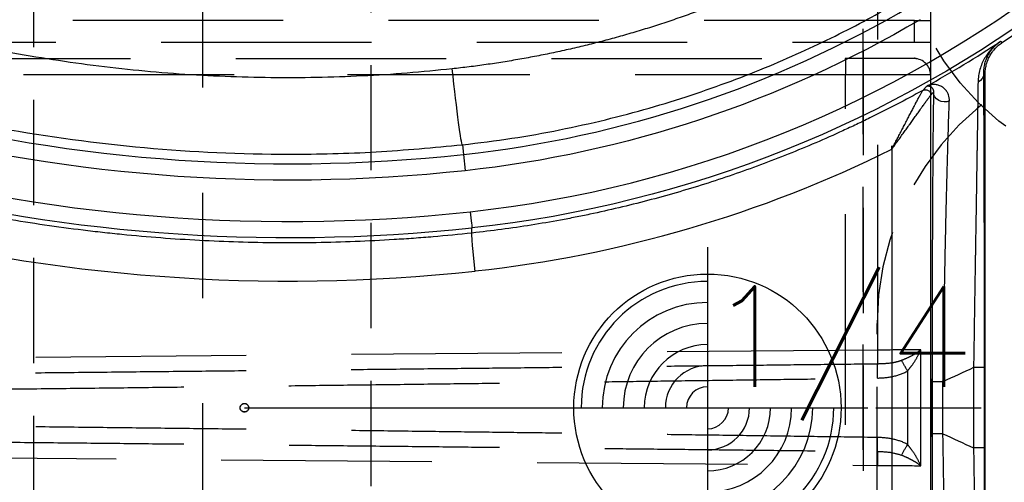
# Model space of a CAD drawing. Extents: x 2651 to 7771, y -1163 to 1075.
# Tile 181 of 256: x 4106 to 4130, y 486 to 497. Entities that reach past the tile are written whole.
import ezdxf

# ---------------------------------------------------------------- set-up
doc = ezdxf.new("R2010")
doc.units = 0
doc.header["$LTSCALE"] = 10
for name, pattern in [('CENTER', [2, 1.25, -0.25, 0.25, -0.25]), ('DASHED', [0.75, 0.5, -0.25]), ('HIDDEN', [0.375, 0.25, -0.125])]:
    doc.linetypes.add(name, pattern=pattern)
doc.layers.get('0').update_dxf_attribs({"linetype": 'CONTINUOUS'})
doc.layers.get('Defpoints').update_dxf_attribs({"linetype": 'CONTINUOUS'})
for name, color, linetype in [('1', 7, 'CONTINUOUS'), ('204', 7, 'CONTINUOUS'), ('CEN', 1, 'CENTER'), ('COOL', 150, 'HIDDEN'), ('DIM', 3, 'CONTINUOUS'), ('LAYER_103', 7, 'CONTINUOUS'), ('PIN', 3, 'CONTINUOUS')]:
    doc.layers.add(name, color=color, linetype=linetype)
doc.styles.get("Standard").update_dxf_attribs({"font": 'romans.shx'})
doc.dimstyles.new('MM& INCH5', dxfattribs={"dimtxt": 5, "dimasz": 2.5, "dimexe": 1, "dimexo": 0.5, "dimtad": 0, "dimrnd": 1.38778e-17, "dimzin": 9, "dimdsep": 46, "dimtxsty": 'Standard', "dimblk": 'CLOSED', "dimcen": 0, "dimclrd": 3, "dimclre": 3, "dimclrt": 3, "dimazin": 2, "dimtfac": 0.75, "dimtofl": 0, "dimtmove": 0, "dimatfit": 3, "dimfxl": 0, "dimtolj": 1, "dimarcsym": 0})

# ---------------------------------------------------------------- blocks, each defined once
blk = doc.blocks.new('DSD')
at = {"layer": '1', "color": 6, "linetype": 'DASHED'}
for p, q in [((500.665, 577.737), (500.665, 520.364)), ((501.545, 528.191), (468.644, 528.191)), ((501.545, 527.673), (501.545, 528.191)), ((501.545, 528.191), (501.927, 528.191)), ((501.927, 528.191), (501.927, 527.673)), ((468.644, 527.673), (501.545, 527.673)), ((501.545, 527.673), (501.927, 527.673)), ((462.919, 527.284), (499.898, 527.284)), ((501.538, 527.284), (499.898, 527.284)), ((499.908, 511.092), (499.908, 526.896)), ((501.927, 526.896), (499.908, 526.896)), ((501.927, 526.896), (501.927, 511.092)), ((501.935, 526.496), (501.935, 526.418)), ((501.004, 525.133), (501.004, 525.21)), ((500.665, 520.364), (462.577, 520.032)), ((501.692, 517.618), (501.692, 520.37)), ((501.38, 519.868), (501.38, 518.12)), ((501.947, 518.304), (501.947, 519.684)), ((462.577, 517.956), (500.665, 517.624))]:
    blk.add_line(p, q, dxfattribs=at)
at = {"layer": '1', "color": 252, "linetype": 'Continuous'}
for p, q in [((503.63, 527.669), (503.586, 527.693)), ((503.189, 526.93), (503.222, 526.911)), ((501.935, 511.57), (501.935, 526.418)), ((490.803, 525.238), (490.828, 525.01)), ((490.828, 525.01), (490.87, 524.624)), ((501.004, 525.133), (501.004, 512.855)), ((502.947, 519.949), (502.947, 518.039)), ((503.206, 519.949), (502.947, 519.949)), ((503.206, 518.039), (503.206, 519.949)), ((501.961, 519.613), (501.961, 518.374)), ((502.22, 519.613), (501.961, 519.613)), ((502.22, 518.374), (502.22, 519.613)), ((502.22, 518.374), (501.961, 518.374)), ((503.206, 518.039), (502.947, 518.039))]:
    blk.add_line(p, q, dxfattribs=at)
at = {"layer": '1', "color": 7, "linetype": 'Continuous'}
blk.add_line((503.222, 511.076), (503.222, 526.911), dxfattribs=at)
at = {"layer": '1', "color": 110, "linetype": 'Continuous'}
for centre, radius, start, end in [((487.959, 551.472), 27.988, 276.2148, 338.982), ((486.693, 563.151), 39.735, 230.6179, 276.2068)]:
    blk.add_arc(centre, radius, start, end, dxfattribs=at)
at = {"layer": '1', "color": 252, "linetype": 'Continuous', "extrusion": (0, 0, -1)}
for centre, radius, start, end in [((-487.959, 551.472), 28.376, 202.1388, 263.7853), ((-486.693, 563.151), 38.753, 263.8121, 306.7396), ((-486.693, 563.151), 40.124, 263.7932, 306.1972), ((-487.959, 551.472), 27.006, 239.4774, 263.8121), ((-487.959, 551.472), 34.905, 244.5701, 245.8846), ((-487.959, 486.516), 34.905, 114.1154, 115.4299)]:
    blk.add_arc(centre, radius, start, end, dxfattribs=at)
at = {"layer": '1', "color": 7, "linetype": 'Continuous'}
blk.add_arc((487.959, 551.472), 28.499, 303.3599, 336.8536, dxfattribs=at)
at = {"layer": '1', "color": 252, "linetype": 'Continuous'}
for centre, radius, start, end in [((486.693, 563.151), 38.365, 233.2604, 276.1879), ((487.959, 551.472), 26.617, 276.1879, 300.5226), ((487.959, 551.472), 28.454, 299.1685, 303.3126)]:
    blk.add_arc(centre, radius, start, end, dxfattribs=at)
at = {"layer": '1', "color": 6, "linetype": 'DASHED'}
blk.add_arc((501.538, 526.896), 0.389, 0, 90, dxfattribs=at)
at = {"layer": '1', "color": 252, "linetype": 'Continuous'}
for centre, major_axis, ratio, start_param, end_param in [((486.674, 563.151), (-41.149, 0), 1, 0.952596, 1.678692), ((464.535, 551.376), (-47.248, -0.306), 0.86645, 2.478522, 2.480631), ((487.939, 551.472), (-29.401, 0), 1, 1.678696, 2.031295)]:
    blk.add_ellipse(centre, major_axis=major_axis, ratio=ratio, start_param=start_param, end_param=end_param, dxfattribs=at)
at = {"layer": '1', "color": 252, "linetype": 'Continuous', "extrusion": (0, 0, -1)}
for centre, major_axis, ratio, start_param, end_param in [((490.608, 527.041), (-0.196, 1.803), 0.026024, 3.150322, 4.715216), ((502.93, 526.93), (0.259, 0.002), 0.892612, 0.009679, 1.080351), ((501.805, 526.417), (0.072, -0.108), 0.998651, 3.225736, 5.300649), ((501.805, 526.418), (-0.0968, 0.0861), 0.999914, 0.338824, 2.414434), ((502.255, 526.486), (0.259, -0.004), 0.885838, 1.086077, 3.122784)]:
    blk.add_ellipse(centre, major_axis=major_axis, ratio=ratio, start_param=start_param, end_param=end_param, dxfattribs=at)
at = {"layer": '1', "color": 6, "linetype": 'DASHED', "extrusion": (0, 0, -1)}
for centre, major_axis, ratio, start_param, end_param in [((500.655, 520.364), (0.003, -0.389), 0.026176, 4.712617, 5.736372), ((500.671, 519.7), (-0.005, 0.389), 0.017451, 4.712634, 5.736488), ((501.387, 519.868), (-0.196, 0.335), 0.015063, 4.721205, 5.561838), ((500.671, 518.288), (-0.005, -0.389), 0.017451, 0.546697, 1.570551), ((500.655, 517.624), (0.003, 0.389), 0.026176, 0.546813, 1.570568), ((501.387, 518.12), (-0.196, -0.335), 0.015063, 0.721347, 1.56198)]:
    blk.add_ellipse(centre, major_axis=major_axis, ratio=ratio, start_param=start_param, end_param=end_param, dxfattribs=at)
at = {"layer": '1', "color": 252, "linetype": 'Continuous'}
for points, weights, degree in [([(490.56, 527.041), (481.685, 526.077), (473.041, 528.306), (465.739, 533.443)], [1, 0.957116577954, 0.957116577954, 1], 3), ([(499.831, 529.985), (496.958, 528.39), (493.826, 527.396), (490.56, 527.041)], [1, 0.98681524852, 0.98681524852, 1], 3), ([(491.105, 522.242), (491.008, 523.137), (491.031, 523.143)], [1, 0.709642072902, 1], 2)]:
    blk.add_rational_spline(points, weights, degree=degree, dxfattribs=at)
for points, knots in [([(464.023, 532.479), (464.378, 532.222), (465.095, 531.703), (466.214, 530.966), (467.376, 530.255), (468.583, 529.575), (469.835, 528.93), (471.131, 528.321), (472.47, 527.753), (473.851, 527.229), (475.274, 526.752), (477.26, 526.172), (481.032, 525.318), (485.084, 524.958), (488.752, 525.048), (490.12, 525.175), (490.803, 525.238)], [0, 0, 0, 0, 0.046368, 0.093547, 0.141537, 0.190338, 0.23995, 0.290372, 0.341606, 0.393651, 0.446506, 0.500173, 0.612317, 0.8549, 0.92745, 1, 1, 1, 1]), ([(490.803, 525.238), (491.196, 525.286), (491.969, 525.38), (493.103, 525.584), (494.191, 525.824), (495.234, 526.101), (496.23, 526.409), (497.179, 526.743), (498.082, 527.099), (498.938, 527.473), (499.748, 527.862), (500.513, 528.258), (501.002, 528.537), (501.241, 528.674)], [0, 0, 0, 0, 0.107215, 0.211168, 0.31186, 0.409292, 0.503461, 0.59437, 0.682018, 0.766405, 0.847531, 0.925396, 1, 1, 1, 1]), ([(503.206, 519.949), (503.206, 520.127), (503.206, 520.481), (503.206, 521.007), (503.206, 521.527), (503.205, 522.041), (503.205, 522.381), (503.204, 522.591), (503.204, 522.634), (503.204, 522.697), (503.204, 522.718), (503.204, 522.76), (503.204, 522.864), (503.204, 522.968), (503.203, 523.214), (503.203, 523.536), (503.202, 524.004), (503.201, 524.304), (503.2, 524.598), (503.2, 524.743), (503.199, 524.955), (503.199, 525.025), (503.198, 525.111), (503.198, 525.128), (503.198, 525.163), (503.198, 525.214), (503.197, 525.4), (503.196, 525.69), (503.195, 525.929), (503.194, 526.158), (503.193, 526.267), (503.192, 526.424), (503.192, 526.475), (503.191, 526.574), (503.191, 526.622), (503.19, 526.762), (503.189, 526.849), (503.189, 526.93)], [0, 0, 0, 0, 0.0625, 0.125, 0.1875, 0.25, 0.3125, 0.3125, 0.328125, 0.328125, 0.335938, 0.335938, 0.34375, 0.375, 0.375, 0.4375, 0.5, 0.5625, 0.5625, 0.625, 0.625, 0.65625, 0.65625, 0.664062, 0.664062, 0.671875, 0.6875, 0.75, 0.8125, 0.8125, 0.875, 0.875, 0.90625, 0.90625, 0.9375, 0.9375, 1, 1, 1, 1]), ([(501.996, 526.486), (501.995, 526.446), (501.994, 526.382), (501.993, 526.316), (501.992, 526.27), (501.992, 526.247), (501.99, 526.131), (501.989, 526.032), (501.987, 525.825), (501.984, 525.608), (501.981, 525.254), (501.979, 525), (501.978, 524.835), (501.977, 524.785), (501.977, 524.735), (501.977, 524.701), (501.977, 524.684), (501.976, 524.599), (501.976, 524.53), (501.974, 524.322), (501.973, 524.18), (501.972, 523.89), (501.97, 523.595), (501.968, 523.136), (501.967, 522.819), (501.966, 522.578), (501.966, 522.476), (501.965, 522.373), (501.965, 522.332), (501.965, 522.27), (501.964, 522.043), (501.963, 521.668), (501.962, 521.163), (501.962, 520.652), (501.961, 520.136), (501.961, 519.788), (501.961, 519.613)], [0, 0, 0, 0, 0.03125, 0.046875, 0.046875, 0.0625, 0.0625, 0.125, 0.125, 0.1875, 0.25, 0.3125, 0.3125, 0.328125, 0.335937, 0.335937, 0.34375, 0.34375, 0.375, 0.375, 0.4375, 0.4375, 0.5, 0.5625, 0.625, 0.625, 0.65625, 0.664062, 0.664062, 0.671875, 0.6875, 0.75, 0.8125, 0.875, 0.9375, 1, 1, 1, 1]), ([(490.989, 523.649), (491, 523.548), (491.011, 523.448), (491.026, 523.305), (491.03, 523.265), (491.031, 523.26)], [0, 0, 0, 0, 0.5, 0.5, 1, 1, 1, 1]), ([(501.961, 518.374), (501.961, 518.2), (501.961, 518.025), (501.961, 517.764), (501.961, 517.634), (501.962, 517.504), (501.962, 517.417), (501.962, 517.373), (501.962, 517.157), (501.962, 516.815), (501.963, 516.31), (501.965, 515.813), (501.966, 515.489), (501.967, 515.247), (501.967, 515.127), (501.967, 515.008), (501.968, 514.948), (501.968, 514.928), (501.968, 514.889), (501.969, 514.712), (501.97, 514.384), (501.973, 513.941), (501.974, 513.658), (501.976, 513.382), (501.977, 513.247), (501.978, 513.082), (501.978, 513.049), (501.979, 512.984), (501.979, 512.952), (501.98, 512.856), (501.981, 512.794), (501.982, 512.609), (501.984, 512.373), (501.987, 512.158), (501.989, 511.952), (501.99, 511.854), (501.993, 511.67), (501.994, 511.583), (501.996, 511.501)], [0, 0, 0, 0, 0.0625, 0.0625, 0.09375, 0.109375, 0.109375, 0.125, 0.125, 0.1875, 0.25, 0.3125, 0.375, 0.375, 0.40625, 0.421875, 0.421875, 0.429688, 0.429688, 0.4375, 0.5, 0.5625, 0.625, 0.625, 0.6875, 0.6875, 0.703125, 0.703125, 0.71875, 0.71875, 0.75, 0.75, 0.8125, 0.875, 0.875, 0.9375, 0.9375, 1, 1, 1, 1]), ([(503.189, 511.058), (503.189, 511.139), (503.19, 511.225), (503.191, 511.41), (503.192, 511.508), (503.193, 511.714), (503.194, 511.932), (503.196, 512.171), (503.196, 512.327), (503.196, 512.374), (503.197, 512.422), (503.197, 512.454), (503.197, 512.47), (503.197, 512.551), (503.197, 512.617), (503.198, 512.817), (503.199, 512.954), (503.2, 513.235), (503.201, 513.523), (503.201, 513.824), (503.202, 514.055), (503.202, 514.172), (503.202, 514.31), (503.203, 514.37), (503.203, 514.409), (503.203, 514.429), (503.203, 514.61), (503.203, 514.772), (503.204, 515.099), (503.205, 515.43), (503.205, 515.935), (503.206, 516.278), (503.206, 516.538), (503.206, 516.669), (503.206, 516.8), (503.206, 516.888), (503.206, 516.932), (503.206, 517.153), (503.206, 517.506), (503.206, 517.861), (503.206, 518.039)], [0, 0, 0, 0, 0.0625, 0.0625, 0.125, 0.125, 0.1875, 0.25, 0.25, 0.265625, 0.273438, 0.273438, 0.28125, 0.28125, 0.3125, 0.3125, 0.375, 0.375, 0.4375, 0.5, 0.5, 0.53125, 0.546875, 0.554688, 0.554688, 0.5625, 0.5625, 0.625, 0.625, 0.6875, 0.75, 0.8125, 0.8125, 0.84375, 0.859375, 0.859375, 0.875, 0.875, 0.9375, 1, 1, 1, 1])]:
    blk.add_open_spline(points, degree=3, knots=knots, dxfattribs=at)
at = {"layer": '1', "color": 7, "linetype": 'Continuous'}
for points, knots in [([(491.031, 523.143), (490.723, 523.11), (490.262, 523.065), (489.722, 523.022), (489.491, 523.006), (489.337, 522.996), (489.259, 522.991), (488.565, 522.948), (487.331, 522.9), (485.483, 522.913), (484.252, 522.979), (483.33, 523.049), (482.869, 523.09), (482.331, 523.146), (482.101, 523.172), (481.947, 523.19), (481.87, 523.2), (481.18, 523.284), (479.961, 523.463), (478.157, 523.812), (476.376, 524.241), (474.619, 524.75), (472.886, 525.339), (471.176, 526.008), (470.052, 526.508), (469.354, 526.838), (469.215, 526.905), (469.007, 527.006), (468.937, 527.04), (468.799, 527.109), (468.453, 527.281), (468.11, 527.458), (467.292, 527.892), (466.216, 528.495), (464.646, 529.472), (463.628, 530.172), (463.127, 530.534)], [0, 0, 0, 0, 0.03125, 0.046875, 0.054688, 0.054688, 0.0625, 0.0625, 0.125, 0.1875, 0.25, 0.25, 0.28125, 0.296875, 0.304688, 0.304688, 0.3125, 0.3125, 0.375, 0.4375, 0.5, 0.5625, 0.625, 0.6875, 0.75, 0.75, 0.765625, 0.765625, 0.773438, 0.773438, 0.78125, 0.8125, 0.8125, 0.875, 0.9375, 1, 1, 1, 1]), ([(503.586, 527.693), (503.553, 527.671), (503.521, 527.647), (503.494, 527.626), (503.442, 527.581), (503.408, 527.549), (503.369, 527.507), (503.361, 527.499), (503.346, 527.481), (503.323, 527.455), (503.301, 527.428), (503.26, 527.372), (503.234, 527.333), (503.187, 527.251), (503.166, 527.209), (503.128, 527.121), (503.112, 527.075), (503.085, 526.981), (503.074, 526.932), (503.059, 526.832), (503.054, 526.78), (503.053, 526.727)], [0, 0, 0, 0, 0.0625, 0.125, 0.125, 0.25, 0.25, 0.28125, 0.28125, 0.3125, 0.375, 0.375, 0.5, 0.5, 0.625, 0.625, 0.75, 0.75, 0.875, 0.875, 1, 1, 1, 1]), ([(503.189, 526.93), (503.188, 526.972), (503.191, 527.014), (503.201, 527.094), (503.208, 527.133), (503.228, 527.208), (503.24, 527.245), (503.268, 527.314), (503.299, 527.381), (503.338, 527.443), (503.369, 527.487), (503.386, 527.508), (503.403, 527.529), (503.415, 527.542), (503.42, 527.549), (503.45, 527.582), (503.476, 527.606), (503.516, 527.641), (503.536, 527.658), (503.561, 527.676), (503.572, 527.684), (503.576, 527.687), (503.58, 527.689), (503.583, 527.692), (503.587, 527.694)], [0, 0, 0, 0, 0.125, 0.125, 0.25, 0.25, 0.375, 0.375, 0.5, 0.625, 0.625, 0.6875, 0.71875, 0.71875, 0.75, 0.75, 0.875, 0.875, 0.9375, 0.96875, 0.984375, 0.992188, 0.992188, 1, 1, 1, 1]), ([(503.222, 526.911), (503.222, 526.949), (503.227, 527.024), (503.241, 527.097), (503.254, 527.151), (503.259, 527.169), (503.268, 527.196), (503.271, 527.205), (503.277, 527.222), (503.293, 527.267), (503.329, 527.343), (503.368, 527.406), (503.395, 527.444), (503.4, 527.452), (503.412, 527.466), (503.418, 527.474), (503.435, 527.496), (503.448, 527.51), (503.485, 527.551), (503.539, 527.603), (503.599, 527.648), (503.63, 527.669)], [0, 0, 0, 0, 0.125, 0.25, 0.25, 0.3125, 0.3125, 0.34375, 0.34375, 0.375, 0.5, 0.625, 0.625, 0.65625, 0.65625, 0.6875, 0.6875, 0.75, 0.75, 0.875, 1, 1, 1, 1]), ([(501.826, 526.626), (501.83, 526.628), (501.835, 526.63), (501.841, 526.632), (501.845, 526.633), (501.852, 526.634), (501.857, 526.635), (501.864, 526.636), (501.869, 526.636), (501.881, 526.635), (501.89, 526.634), (501.907, 526.629), (501.916, 526.626), (501.933, 526.616), (501.941, 526.61), (501.957, 526.595), (501.965, 526.586), (501.975, 526.57), (501.979, 526.565), (501.984, 526.552), (501.987, 526.545), (501.991, 526.531), (501.993, 526.523), (501.995, 526.51), (501.996, 526.501), (501.996, 526.491), (501.996, 526.486)], [0, 0, 0, 0, 0.0625, 0.0625, 0.125, 0.125, 0.1875, 0.1875, 0.25, 0.25, 0.375, 0.375, 0.5, 0.5, 0.625, 0.625, 0.75, 0.75, 0.8125, 0.8125, 0.875, 0.875, 0.9375, 0.9375, 0.96875, 1, 1, 1, 1]), ([(502.372, 526.281), (502.373, 526.295), (502.372, 526.308), (502.371, 526.333), (502.369, 526.345), (502.364, 526.38), (502.358, 526.401), (502.345, 526.441), (502.336, 526.459), (502.323, 526.485), (502.315, 526.497), (502.308, 526.509), (502.302, 526.516), (502.3, 526.52), (502.286, 526.538), (502.275, 526.551), (502.251, 526.575), (502.238, 526.586), (502.213, 526.605), (502.187, 526.622), (502.16, 526.636), (502.119, 526.653), (502.091, 526.661), (502.035, 526.67), (502.008, 526.671), (501.967, 526.669), (501.953, 526.667), (501.927, 526.663), (501.914, 526.66), (501.888, 526.653), (501.869, 526.646), (501.847, 526.637), (501.837, 526.632), (501.833, 526.629), (501.827, 526.626)], [0, 0, 0, 0, 0.03125, 0.03125, 0.0625, 0.0625, 0.125, 0.125, 0.1875, 0.1875, 0.21875, 0.234375, 0.234375, 0.25, 0.25, 0.3125, 0.3125, 0.375, 0.375, 0.4375, 0.5, 0.5, 0.625, 0.625, 0.75, 0.75, 0.8125, 0.8125, 0.875, 0.875, 0.9375, 0.96875, 0.984375, 1, 1, 1, 1]), ([(503.053, 526.727), (503.052, 526.648), (503.051, 526.563), (503.049, 526.381), (503.047, 526.284), (503.044, 526.081), (503.043, 525.974), (503.039, 525.752), (503.036, 525.519), (503.032, 525.268), (503.029, 525.106), (503.028, 525.057), (503.028, 525.007), (503.027, 524.974), (503.027, 524.957), (503.025, 524.873), (503.024, 524.805), (503.021, 524.599), (503.019, 524.459), (503.014, 524.174), (503.01, 523.883), (503.002, 523.431), (502.997, 523.118), (502.993, 522.88), (502.992, 522.78), (502.99, 522.679), (502.99, 522.639), (502.989, 522.619), (502.988, 522.558), (502.985, 522.354), (502.979, 521.984), (502.971, 521.485), (502.966, 521.147), (502.962, 520.892), (502.961, 520.807), (502.959, 520.679), (502.958, 520.636), (502.957, 520.55), (502.953, 520.336), (502.95, 520.121), (502.947, 519.949)], [0, 0, 0, 0, 0.0625, 0.0625, 0.125, 0.125, 0.1875, 0.1875, 0.25, 0.3125, 0.3125, 0.328125, 0.335938, 0.335938, 0.34375, 0.34375, 0.375, 0.375, 0.4375, 0.4375, 0.5, 0.5625, 0.625, 0.625, 0.65625, 0.664062, 0.664062, 0.671875, 0.671875, 0.6875, 0.75, 0.8125, 0.875, 0.875, 0.90625, 0.90625, 0.921875, 0.921875, 0.9375, 1, 1, 1, 1]), ([(501.742, 526.531), (501.328, 526.302), (500.909, 526.084), (500.378, 525.824), (500.271, 525.773), (500.111, 525.697), (500.057, 525.672), (499.95, 525.622), (499.682, 525.498), (499.413, 525.378), (498.764, 525.1), (497.89, 524.751), (496.56, 524.293), (495.207, 523.902), (494.291, 523.685), (493.715, 523.564), (493.541, 523.528), (493.367, 523.495), (493.251, 523.472), (493.193, 523.462), (492.902, 523.408), (492.67, 523.368), (491.969, 523.257), (491.501, 523.194), (491.031, 523.143)], [0, 0, 0, 0, 0.125, 0.125, 0.15625, 0.15625, 0.171875, 0.171875, 0.1875, 0.25, 0.25, 0.375, 0.5, 0.625, 0.75, 0.75, 0.78125, 0.796875, 0.796875, 0.8125, 0.8125, 0.875, 0.875, 1, 1, 1, 1]), ([(501.004, 525.133), (501.014, 525.151), (501.023, 525.17), (501.042, 525.206), (501.052, 525.224), (501.081, 525.278), (501.118, 525.351), (501.175, 525.458), (501.231, 525.565), (501.277, 525.654), (501.309, 525.715), (501.323, 525.742), (501.332, 525.759), (501.336, 525.768), (501.359, 525.812), (501.377, 525.846), (501.412, 525.914), (501.43, 525.948), (501.464, 526.014), (501.481, 526.046), (501.515, 526.11), (501.535, 526.15), (501.555, 526.188), (501.563, 526.203), (501.567, 526.211), (501.579, 526.233), (501.587, 526.248), (501.609, 526.291), (501.624, 526.318), (501.644, 526.357), (501.654, 526.376), (501.665, 526.396), (501.67, 526.405), (501.673, 526.41), (501.675, 526.414), (501.682, 526.427), (501.693, 526.448), (501.708, 526.475), (501.717, 526.491), (501.722, 526.5), (501.725, 526.504), (501.728, 526.51), (501.731, 526.514), (501.733, 526.518), (501.734, 526.523), (501.745, 526.533), (501.741, 526.53)], [0, 0, 0, 0, 0.03125, 0.03125, 0.0625, 0.0625, 0.125, 0.1875, 0.25, 0.3125, 0.34375, 0.359375, 0.359375, 0.375, 0.375, 0.4375, 0.4375, 0.5, 0.5, 0.5625, 0.5625, 0.625, 0.640625, 0.640625, 0.65625, 0.65625, 0.6875, 0.6875, 0.75, 0.75, 0.78125, 0.796875, 0.804687, 0.804687, 0.8125, 0.8125, 0.84375, 0.875, 0.90625, 0.90625, 0.921875, 0.921875, 0.9375, 0.9375, 0.96875, 1, 1, 1, 1]), ([(501.004, 525.133), (501.028, 525.167), (501.052, 525.2), (501.088, 525.25), (501.1, 525.266), (501.124, 525.299), (501.136, 525.316), (501.172, 525.366), (501.219, 525.431), (501.29, 525.53), (501.348, 525.611), (501.389, 525.667), (501.406, 525.691), (501.418, 525.708), (501.424, 525.716), (501.452, 525.756), (501.475, 525.787), (501.52, 525.85), (501.542, 525.881), (501.585, 525.941), (501.607, 525.971), (501.649, 526.03), (501.675, 526.066), (501.7, 526.101), (501.71, 526.115), (501.715, 526.122), (501.73, 526.143), (501.74, 526.156), (501.768, 526.196), (501.786, 526.221), (501.812, 526.257), (501.825, 526.274), (501.837, 526.291), (501.845, 526.301), (501.848, 526.307), (501.86, 526.322), (501.874, 526.341), (501.893, 526.366), (501.903, 526.38), (501.91, 526.389), (501.913, 526.393), (501.917, 526.399), (501.92, 526.402), (501.924, 526.406), (501.926, 526.41), (501.937, 526.42), (501.932, 526.417)], [0, 0, 0, 0, 0.0625, 0.0625, 0.09375, 0.09375, 0.125, 0.125, 0.1875, 0.25, 0.3125, 0.34375, 0.359375, 0.359375, 0.375, 0.375, 0.4375, 0.4375, 0.5, 0.5, 0.5625, 0.5625, 0.625, 0.640625, 0.640625, 0.65625, 0.65625, 0.6875, 0.6875, 0.75, 0.75, 0.78125, 0.796875, 0.796875, 0.8125, 0.8125, 0.84375, 0.875, 0.90625, 0.90625, 0.921875, 0.921875, 0.9375, 0.9375, 0.96875, 1, 1, 1, 1]), ([(502.22, 519.613), (502.223, 519.783), (502.228, 520.119), (502.236, 520.619), (502.245, 521.113), (502.253, 521.602), (502.26, 521.924), (502.264, 522.125), (502.264, 522.165), (502.266, 522.225), (502.266, 522.245), (502.267, 522.284), (502.269, 522.384), (502.271, 522.482), (502.276, 522.716), (502.282, 523.023), (502.292, 523.468), (502.299, 523.755), (502.306, 524.036), (502.309, 524.174), (502.314, 524.376), (502.316, 524.443), (502.318, 524.526), (502.319, 524.542), (502.32, 524.575), (502.321, 524.624), (502.326, 524.802), (502.333, 525.08), (502.34, 525.31), (502.347, 525.53), (502.35, 525.636), (502.356, 525.838), (502.36, 525.934), (502.364, 526.048), (502.364, 526.07), (502.366, 526.115), (502.368, 526.18), (502.371, 526.242), (502.372, 526.281)], [0, 0, 0, 0, 0.0625, 0.125, 0.1875, 0.25, 0.3125, 0.3125, 0.328125, 0.328125, 0.335938, 0.335938, 0.34375, 0.375, 0.375, 0.4375, 0.5, 0.5625, 0.5625, 0.625, 0.625, 0.65625, 0.65625, 0.664063, 0.664063, 0.671875, 0.6875, 0.75, 0.8125, 0.8125, 0.875, 0.875, 0.9375, 0.9375, 0.953125, 0.953125, 0.96875, 1, 1, 1, 1]), ([(502.372, 511.706), (502.369, 511.786), (502.366, 511.871), (502.36, 512.051), (502.357, 512.146), (502.35, 512.347), (502.344, 512.557), (502.337, 512.787), (502.332, 512.966), (502.33, 513.027), (502.328, 513.105), (502.327, 513.12), (502.327, 513.152), (502.325, 513.199), (502.321, 513.374), (502.316, 513.538), (502.309, 513.806), (502.303, 514.081), (502.292, 514.511), (502.286, 514.81), (502.282, 514.981), (502.282, 515), (502.281, 515.038), (502.28, 515.058), (502.279, 515.115), (502.277, 515.231), (502.274, 515.347), (502.269, 515.581), (502.263, 515.896), (502.254, 516.376), (502.245, 516.865), (502.239, 517.196), (502.235, 517.405), (502.235, 517.447), (502.233, 517.531), (502.231, 517.657), (502.229, 517.826), (502.227, 517.952), (502.225, 518.037), (502.225, 518.079), (502.223, 518.205), (502.221, 518.29), (502.22, 518.374)], [0, 0, 0, 0, 0.0625, 0.0625, 0.125, 0.125, 0.1875, 0.25, 0.25, 0.28125, 0.28125, 0.289063, 0.289063, 0.296875, 0.3125, 0.375, 0.375, 0.4375, 0.5, 0.5625, 0.5625, 0.570313, 0.570313, 0.578125, 0.578125, 0.59375, 0.625, 0.625, 0.6875, 0.75, 0.8125, 0.875, 0.875, 0.890625, 0.890625, 0.90625, 0.9375, 0.953125, 0.953125, 0.96875, 0.96875, 1, 1, 1, 1]), ([(502.947, 518.039), (502.95, 517.867), (502.955, 517.524), (502.961, 517.183), (502.964, 516.97), (502.965, 516.927), (502.966, 516.842), (502.968, 516.715), (502.97, 516.589), (502.974, 516.338), (502.979, 516.006), (502.987, 515.517), (502.992, 515.197), (502.997, 514.88), (503, 514.724), (503.002, 514.549), (503.003, 514.53), (503.003, 514.491), (503.004, 514.433), (503.006, 514.299), (503.008, 514.186), (503.012, 513.962), (503.017, 513.67), (503.021, 513.391), (503.025, 513.118), (503.028, 512.985), (503.031, 512.79), (503.032, 512.726), (503.033, 512.647), (503.033, 512.631), (503.034, 512.6), (503.034, 512.553), (503.037, 512.384), (503.039, 512.238), (503.043, 512.014), (503.044, 511.907), (503.047, 511.754), (503.047, 511.704), (503.048, 511.644), (503.048, 511.632), (503.049, 511.608), (503.049, 511.573), (503.051, 511.446), (503.052, 511.34), (503.053, 511.261)], [0, 0, 0, 0, 0.0625, 0.125, 0.125, 0.140625, 0.140625, 0.15625, 0.1875, 0.1875, 0.25, 0.3125, 0.375, 0.375, 0.4375, 0.4375, 0.445312, 0.445312, 0.453125, 0.46875, 0.5, 0.5, 0.5625, 0.625, 0.625, 0.6875, 0.6875, 0.71875, 0.71875, 0.726562, 0.726562, 0.734375, 0.75, 0.8125, 0.8125, 0.875, 0.875, 0.90625, 0.90625, 0.914062, 0.914062, 0.921875, 0.9375, 1, 1, 1, 1])]:
    blk.add_open_spline(points, degree=3, knots=knots, dxfattribs=at)
at = {"layer": '1', "color": 6, "linetype": 'DASHED'}
for points, weights in [([(501.927, 528.971), (501.927, 528.966), (501.927, 528.647), (501.927, 528.191)], [1, 0.804737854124, 0.804737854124, 1]), ([(501.927, 527.673), (501.927, 527.218), (501.927, 526.891), (501.927, 526.898)], [1, 0.804737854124, 0.804737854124, 1]), ([(500.663, 520.032), (489.514, 519.905), (477.159, 519.779), (464.185, 519.659)], [1, 0.984198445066, 0.984198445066, 1]), ([(464.183, 519.273), (477.159, 519.399), (489.514, 519.544), (500.665, 519.7)], [1, 0.984198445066, 0.984198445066, 1]), ([(500.665, 518.288), (489.514, 518.444), (477.159, 518.589), (464.183, 518.715)], [1, 0.984198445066, 0.984198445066, 1]), ([(464.185, 518.328), (477.159, 518.209), (489.514, 518.083), (500.663, 517.956)], [1, 0.984198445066, 0.984198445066, 1])]:
    blk.add_rational_spline(points, weights, degree=3, dxfattribs=at)
for points, knots in [([(499.897, 527.284), (499.902, 527.286), (499.904, 527.243), (499.907, 527.099), (499.908, 526.998), (499.908, 526.896)], [0, 0, 0, 0, 0.5, 0.5, 1, 1, 1, 1]), ([(501.692, 520.37), (501.651, 520.339), (501.57, 520.278), (501.412, 520.19), (501.294, 520.141), (501.236, 520.118)], [0, 0, 0, 0, 0.350535, 0.685818, 1, 1, 1, 1]), ([(501.38, 519.868), (501.414, 519.91), (501.49, 520.006), (501.602, 520.174), (501.66, 520.301), (501.692, 520.37)], [0, 0, 0, 0, 0.259287, 0.592562, 1, 1, 1, 1]), ([(501.236, 520.118), (501.192, 520.103), (501.101, 520.072), (500.909, 520.041), (500.761, 520.036), (500.663, 520.032)], [0, 0, 0, 0, 0.243588, 0.500018, 1, 1, 1, 1]), ([(500.665, 519.7), (500.789, 519.702), (500.912, 519.714), (501.153, 519.765), (501.272, 519.805), (501.38, 519.868)], [0, 0, 0, 0, 0.5, 0.5, 1, 1, 1, 1]), ([(501.38, 518.12), (501.272, 518.183), (501.156, 518.222), (500.913, 518.274), (500.789, 518.286), (500.665, 518.288)], [0, 0, 0, 0, 0.5, 0.5, 1, 1, 1, 1]), ([(500.663, 517.956), (500.764, 517.954), (500.96, 517.949), (501.146, 517.896), (501.236, 517.87)], [0, 0, 0, 0, 0.514274, 1, 1, 1, 1]), ([(501.692, 517.618), (501.66, 517.688), (501.601, 517.816), (501.488, 517.984), (501.413, 518.079), (501.38, 518.12)], [0, 0, 0, 0, 0.414131, 0.747401, 1, 1, 1, 1]), ([(501.236, 517.87), (501.29, 517.848), (501.393, 517.805), (501.52, 517.736), (501.62, 517.675), (501.669, 517.636), (501.692, 517.618)], [0, 0, 0, 0, 0.293374, 0.560315, 0.796607, 1, 1, 1, 1])]:
    blk.add_open_spline(points, degree=3, knots=knots, dxfattribs=at)
for points, degree in [([(501.609, 527.278), (501.539, 527.292)], 1), ([(485.379, 526.896), (462.929, 526.896)], 1), ([(499.908, 526.896), (488.074, 526.896)], 1), ([(501.935, 526.496), (501.935, 526.496), (501.934, 526.496), (501.934, 526.495)], 3), ([(501.692, 520.37), (501.46, 520.368), (501.068, 520.366), (500.665, 520.364)], 3), ([(500.665, 517.624), (501.068, 517.622), (501.46, 517.62), (501.692, 517.618)], 3)]:
    blk.add_open_spline(points, degree=degree, dxfattribs=at)
at = {"layer": '1', "color": 252, "linetype": 'Continuous'}
for points in [[(501.827, 526.626), (501.799, 526.595), (501.771, 526.563), (501.743, 526.531)], [(491.031, 523.143), (491.031, 523.183), (491.031, 523.223), (491.031, 523.263)]]:
    blk.add_open_spline(points, degree=3, dxfattribs=at)
at = {"layer": '1', "color": 7, "linetype": 'Continuous'}
blk.add_open_spline([(501.743, 526.531), (501.743, 526.531), (501.742, 526.531), (501.742, 526.531)], degree=3, dxfattribs=at)
at = {"layer": 'CEN'}
blk.add_circle((485.625, 518.994), 0.102, dxfattribs=at)
blk = doc.blocks.new('*D109')
at = {"layer": 'Defpoints', "color": 0}
for p in [(4086.684, 927.642), (4086.684, 894.882), (4171.684, 387.642)]:
    blk.add_point(p, dxfattribs=at)
at = {"layer": 'DIM', "color": 3, "lineweight": -2}
blk.add_line((4086.684, 895.382), (4086.684, 927.642), dxfattribs=at)
at = {"layer": 'DIM', "color": 3, "insert": (4086.684, 948.624), "char_height": 5, "attachment_point": 5, "rotation": 90}
blk.add_mtext('\\A1;85 [3.346]', dxfattribs=at)
blk = doc.blocks.new('_Closed')
at = {"color": 0, "linetype": 'ByBlock', "lineweight": -2}
for p, q in [((-1, 0.1667), (0, 0)), ((-1, 0.1667), (-1, -0.1667)), ((0, 0), (-1, -0.1667)), ((0, 0), (-1, 0))]:
    blk.add_line(p, q, dxfattribs=at)
blk = doc.blocks.new('*D110')
at = {"layer": 'Defpoints', "color": 0}
for p in [(4064.684, 927.642), (4064.684, 906.842), (4171.684, 387.642)]:
    blk.add_point(p, dxfattribs=at)
at = {"layer": 'DIM', "color": 3, "lineweight": -2}
blk.add_line((4064.684, 907.342), (4064.684, 927.642), dxfattribs=at)
at = {"layer": 'DIM', "color": 3, "insert": (4064.684, 950.648), "char_height": 5, "attachment_point": 5, "rotation": 90}
blk.add_mtext('\\A1;107 [4.213]', dxfattribs=at)
blk = doc.blocks.new('*D111')
at = {"layer": 'Defpoints', "color": 0}
for p in [(4051.684, 927.642), (4051.684, 912.642), (4171.684, 387.642)]:
    blk.add_point(p, dxfattribs=at)
at = {"layer": 'DIM', "color": 3, "lineweight": -2}
blk.add_line((4051.684, 913.142), (4051.684, 927.642), dxfattribs=at)
at = {"layer": 'DIM', "color": 3, "insert": (4051.684, 950.648), "char_height": 5, "attachment_point": 5, "rotation": 90}
blk.add_mtext('\\A1;120 [4.724]', dxfattribs=at)
blk = doc.blocks.new('*D112')
at = {"layer": 'Defpoints', "color": 0}
for p in [(3974.684, 927.642), (3974.684, 892.822), (4171.684, 387.642)]:
    blk.add_point(p, dxfattribs=at)
at = {"layer": 'DIM', "color": 3, "lineweight": -2}
blk.add_line((3974.684, 893.322), (3974.684, 927.642), dxfattribs=at)
at = {"layer": 'DIM', "color": 3, "insert": (3974.684, 950.648), "char_height": 5, "attachment_point": 5, "rotation": 90}
blk.add_mtext('\\A1;197 [7.756]', dxfattribs=at)
blk = doc.blocks.new('*D113')
at = {"layer": 'Defpoints', "color": 0}
for p in [(3966.684, 927.642), (3971.684, 807.17), (4171.684, 387.642)]:
    blk.add_point(p, dxfattribs=at)
at = {"layer": 'DIM', "color": 3, "lineweight": -2}
for p, q in [((3966.684, 922.642), (3966.684, 927.642)), ((3971.684, 917.642), (3966.684, 922.642)), ((3971.684, 807.67), (3971.684, 917.642))]:
    blk.add_line(p, q, dxfattribs=at)
at = {"layer": 'DIM', "color": 3, "insert": (3966.684, 951.005), "char_height": 5, "attachment_point": 5, "rotation": 90}
blk.add_mtext('\\A1;200 [7.874]', dxfattribs=at)
blk = doc.blocks.new('*D114')
at = {"layer": 'Defpoints', "color": 0}
for p in [(3931.684, 927.642), (3931.684, 912.642), (4171.684, 387.642)]:
    blk.add_point(p, dxfattribs=at)
at = {"layer": 'DIM', "color": 3, "lineweight": -2}
blk.add_line((3931.684, 913.142), (3931.684, 927.642), dxfattribs=at)
at = {"layer": 'DIM', "color": 3, "insert": (3931.684, 951.005), "char_height": 5, "attachment_point": 5, "rotation": 90}
blk.add_mtext('\\A1;240 [9.449]', dxfattribs=at)
blk = doc.blocks.new('*D115')
at = {"layer": 'Defpoints', "color": 0}
for p in [(3896.684, 927.642), (3896.684, 910.642), (4171.684, 387.642)]:
    blk.add_point(p, dxfattribs=at)
at = {"layer": 'DIM', "color": 3, "lineweight": -2}
blk.add_line((3896.684, 911.142), (3896.684, 927.642), dxfattribs=at)
at = {"layer": 'DIM', "color": 3, "insert": (3896.684, 953.386), "char_height": 5, "attachment_point": 5, "rotation": 90}
blk.add_mtext('\\A1;275 [10.827]', dxfattribs=at)
blk = doc.blocks.new('*D122')
at = {"layer": 'Defpoints', "color": 0}
for p in [(3881.004, 912.642), (3898.684, 912.642), (4171.684, 387.642)]:
    blk.add_point(p, dxfattribs=at)
at = {"layer": 'DIM', "color": 3, "lineweight": -2}
blk.add_line((3898.184, 912.642), (3881.004, 912.642), dxfattribs=at)
at = {"layer": 'DIM', "color": 3, "insert": (3855.26, 912.642), "char_height": 5, "attachment_point": 5}
blk.add_mtext('\\A1;525 [20.669]', dxfattribs=at)
blk = doc.blocks.new('*D123')
at = {"layer": 'Defpoints', "color": 0}
for p in [(3857.842, 862.642), (3869.984, 862.642), (4171.684, 387.642)]:
    blk.add_point(p, dxfattribs=at)
at = {"layer": 'DIM', "color": 3, "lineweight": -2}
blk.add_line((3869.484, 862.642), (3857.842, 862.642), dxfattribs=at)
at = {"layer": 'DIM', "color": 3, "insert": (3832.098, 862.642), "char_height": 5, "attachment_point": 5}
blk.add_mtext('\\A1;475 [18.701]', dxfattribs=at)
blk = doc.blocks.new('*D124')
at = {"layer": 'Defpoints', "color": 0}
for p in [(3941.504, 859.642), (3857.842, 854.642), (4171.684, 387.642)]:
    blk.add_point(p, dxfattribs=at)
at = {"layer": 'DIM', "color": 3, "lineweight": -2}
for p, q in [((3867.842, 859.642), (3862.842, 854.642)), ((3941.004, 859.642), (3867.842, 859.642)), ((3862.842, 854.642), (3857.842, 854.642))]:
    blk.add_line(p, q, dxfattribs=at)
at = {"layer": 'DIM', "color": 3, "insert": (3832.098, 854.642), "char_height": 5, "attachment_point": 5}
blk.add_mtext('\\A1;472 [18.583]', dxfattribs=at)
blk = doc.blocks.new('*D125')
at = {"layer": 'Defpoints', "color": 0}
for p in [(3870.047, 797.642), (3962.156, 797.642), (4171.684, 387.642)]:
    blk.add_point(p, dxfattribs=at)
at = {"layer": 'DIM', "color": 3, "lineweight": -2}
blk.add_line((3961.656, 797.642), (3870.047, 797.642), dxfattribs=at)
at = {"layer": 'DIM', "color": 3, "insert": (3844.303, 797.642), "char_height": 5, "attachment_point": 5}
blk.add_mtext('\\A1;410 [16.142]', dxfattribs=at)
blk = doc.blocks.new('*D126')
at = {"layer": 'Defpoints', "color": 0}
for p in [(3870.047, 832.642), (4069.264, 832.642), (4171.684, 387.642)]:
    blk.add_point(p, dxfattribs=at)
at = {"layer": 'DIM', "color": 3, "lineweight": -2}
blk.add_line((4068.764, 832.642), (3870.047, 832.642), dxfattribs=at)
at = {"layer": 'DIM', "color": 3, "insert": (3846.684, 832.642), "char_height": 5, "attachment_point": 5}
blk.add_mtext('\\A1;445 [17.52]', dxfattribs=at)
blk = doc.blocks.new('*D127')
at = {"layer": 'Defpoints', "color": 0}
for p in [(3857.842, 879.642), (4071.444, 879.642), (4171.684, 387.642)]:
    blk.add_point(p, dxfattribs=at)
at = {"layer": 'DIM', "color": 3, "lineweight": -2}
blk.add_line((4070.944, 879.642), (3857.842, 879.642), dxfattribs=at)
at = {"layer": 'DIM', "color": 3, "insert": (3834.479, 879.642), "char_height": 5, "attachment_point": 5}
blk.add_mtext('\\A1;492 [19.37]', dxfattribs=at)
blk = doc.blocks.new('*D128')
at = {"layer": 'Defpoints', "color": 0}
for p in [(3857.842, 899.642), (4057.484, 899.642), (4171.684, 387.642)]:
    blk.add_point(p, dxfattribs=at)
at = {"layer": 'DIM', "color": 3, "lineweight": -2}
blk.add_line((4056.984, 899.642), (3857.842, 899.642), dxfattribs=at)
at = {"layer": 'DIM', "color": 3, "insert": (3832.098, 899.642), "char_height": 5, "attachment_point": 5}
blk.add_mtext('\\A1;512 [20.157]', dxfattribs=at)
blk = doc.blocks.new('*D129')
at = {"layer": 'Defpoints', "color": 0}
for p in [(3870.047, 743.242), (4076.434, 743.242), (4171.684, 387.642)]:
    blk.add_point(p, dxfattribs=at)
at = {"layer": 'DIM', "color": 3, "lineweight": -2}
blk.add_line((4075.934, 743.242), (3870.047, 743.242), dxfattribs=at)
at = {"layer": 'DIM', "color": 3, "insert": (3849.065, 743.242), "char_height": 5, "attachment_point": 5}
blk.add_mtext('\\A1;355.6 [14]', dxfattribs=at)
blk = doc.blocks.new('*D130')
at = {"layer": 'Defpoints', "color": 0}
for p in [(3870.047, 762.642), (3896.684, 762.642), (4171.684, 387.642)]:
    blk.add_point(p, dxfattribs=at)
at = {"layer": 'DIM', "color": 3, "lineweight": -2}
blk.add_line((3896.184, 762.642), (3870.047, 762.642), dxfattribs=at)
at = {"layer": 'DIM', "color": 3, "insert": (3844.303, 762.642), "char_height": 5, "attachment_point": 5}
blk.add_mtext('\\A1;375 [14.764]', dxfattribs=at)
blk = doc.blocks.new('*D131')
at = {"layer": 'Defpoints', "color": 0}
for p in [(3870.047, 719.642), (3896.684, 719.642), (4171.684, 387.642)]:
    blk.add_point(p, dxfattribs=at)
at = {"layer": 'DIM', "color": 3, "lineweight": -2}
blk.add_line((3896.184, 719.642), (3870.047, 719.642), dxfattribs=at)
at = {"layer": 'DIM', "color": 3, "insert": (3844.303, 719.642), "char_height": 5, "attachment_point": 5}
blk.add_mtext('\\A1;332 [13.071]', dxfattribs=at)
blk = doc.blocks.new('*D132')
at = {"layer": 'Defpoints', "color": 0}
for p in [(3870.047, 592.642), (3897.724, 592.642), (4171.684, 387.642)]:
    blk.add_point(p, dxfattribs=at)
at = {"layer": 'DIM', "color": 3, "lineweight": -2}
blk.add_line((3897.224, 592.642), (3870.047, 592.642), dxfattribs=at)
at = {"layer": 'DIM', "color": 3, "insert": (3846.684, 592.642), "char_height": 5, "attachment_point": 5}
blk.add_mtext('\\A1;205 [8.071]', dxfattribs=at)
blk = doc.blocks.new('*D133')
at = {"layer": 'Defpoints', "color": 0}
for p in [(4098.024, 590.842), (3870.047, 584.642), (4171.684, 387.642)]:
    blk.add_point(p, dxfattribs=at)
at = {"layer": 'DIM', "color": 3, "lineweight": -2}
for p, q in [((3880.047, 590.842), (3875.047, 584.642)), ((4097.524, 590.842), (3880.047, 590.842)), ((3875.047, 584.642), (3870.047, 584.642))]:
    blk.add_line(p, q, dxfattribs=at)
at = {"layer": 'DIM', "color": 3, "insert": (3851.446, 584.642), "char_height": 5, "attachment_point": 5}
blk.add_mtext('\\A1;203.2 [8]', dxfattribs=at)
blk = doc.blocks.new('*D134')
at = {"layer": 'Defpoints', "color": 0}
for p in [(3870.047, 612.642), (3896.684, 612.642), (4171.684, 387.642)]:
    blk.add_point(p, dxfattribs=at)
at = {"layer": 'DIM', "color": 3, "lineweight": -2}
blk.add_line((3896.184, 612.642), (3870.047, 612.642), dxfattribs=at)
at = {"layer": 'DIM', "color": 3, "insert": (3846.684, 612.642), "char_height": 5, "attachment_point": 5}
blk.add_mtext('\\A1;225 [8.858]', dxfattribs=at)
blk = doc.blocks.new('*D135')
at = {"layer": 'Defpoints', "color": 0}
for p in [(3870.047, 655.642), (3896.684, 655.642), (4171.684, 387.642)]:
    blk.add_point(p, dxfattribs=at)
at = {"layer": 'DIM', "color": 3, "lineweight": -2}
blk.add_line((3896.184, 655.642), (3870.047, 655.642), dxfattribs=at)
at = {"layer": 'DIM', "color": 3, "insert": (3844.303, 655.642), "char_height": 5, "attachment_point": 5}
blk.add_mtext('\\A1;268 [10.551]', dxfattribs=at)
blk = doc.blocks.new('*D136')
at = {"layer": 'Defpoints', "color": 0}
for p in [(3870.047, 562.642), (3896.684, 562.642), (4171.684, 387.642)]:
    blk.add_point(p, dxfattribs=at)
at = {"layer": 'DIM', "color": 3, "lineweight": -2}
blk.add_line((3896.184, 562.642), (3870.047, 562.642), dxfattribs=at)
at = {"layer": 'DIM', "color": 3, "insert": (3849.422, 562.642), "char_height": 5, "attachment_point": 5}
blk.add_mtext('\\A1;175 [6.89]', dxfattribs=at)
blk = doc.blocks.new('*D137')
at = {"layer": 'Defpoints', "color": 0}
for p in [(3870.047, 519.642), (3896.684, 519.642), (4171.684, 387.642)]:
    blk.add_point(p, dxfattribs=at)
at = {"layer": 'DIM', "color": 3, "lineweight": -2}
blk.add_line((3896.184, 519.642), (3870.047, 519.642), dxfattribs=at)
at = {"layer": 'DIM', "color": 3, "insert": (3847.041, 519.642), "char_height": 5, "attachment_point": 5}
blk.add_mtext('\\A1;132 [5.197]', dxfattribs=at)
blk = doc.blocks.new('*D156')
at = {"layer": 'Defpoints', "color": 0}
for p in [(4095.484, 927.642), (4095.484, 766.102), (4171.684, 387.642)]:
    blk.add_point(p, dxfattribs=at)
at = {"layer": 'DIM', "color": 3, "lineweight": -2}
blk.add_line((4095.484, 766.602), (4095.484, 927.642), dxfattribs=at)
at = {"layer": 'DIM', "color": 3, "insert": (4095.484, 943.862), "char_height": 5, "attachment_point": 5, "rotation": 90}
blk.add_mtext('\\A1;76.2 [3]', dxfattribs=at)
blk = doc.blocks.new('*D157')
at = {"layer": 'Defpoints', "color": 0}
for p in [(4103.484, 927.642), (4096.684, 860.062), (4171.684, 387.642)]:
    blk.add_point(p, dxfattribs=at)
at = {"layer": 'DIM', "color": 3, "lineweight": -2}
for p, q in [((4103.484, 922.642), (4103.484, 927.642)), ((4096.684, 917.642), (4103.484, 922.642)), ((4096.684, 860.562), (4096.684, 917.642))]:
    blk.add_line(p, q, dxfattribs=at)
at = {"layer": 'DIM', "color": 3, "insert": (4103.484, 948.624), "char_height": 5, "attachment_point": 5, "rotation": 90}
blk.add_mtext('\\A1;75 [2.953]', dxfattribs=at)
blk = doc.blocks.new('A$C257357D5')
at = {"layer": 'COOL', "color": 1, "linetype": 'CENTER'}
blk.add_line((-61, 60.106), (-61, -35), dxfattribs=at)
at = {"layer": 'COOL'}
blk.add_lwpolyline([(-57, 49.388), (-57, -32.691), (-61, -35), (-65, -32.691), (-65, 49.388)], dxfattribs=at)
blk = doc.blocks.new('*U6', base_point=(965.4695, 1808.9548))
blk.add_circle((965.4695, 1808.9548), 0.5)
for radius, start, end in [(0.4724, 90, 180), (0.3937, 90, 180), (0.315, 90, 180), (0.2362, 90, 180), (0.1575, 90, 180), (0.0787, 90, 180), (0.0787, 270, 0), (0.1575, 270, 0), (0.2362, 270, 0), (0.315, 270, 0), (0.3937, 270, 0), (0.4724, 270, 0)]:
    blk.add_arc((965.4695, 1808.9548), radius, start, end)
at = {"layer": 'PIN'}
for p, q in [((965.4695, 1809.5548), (965.4695, 1808.3548)), ((964.8695, 1808.9548), (966.0695, 1808.9548))]:
    blk.add_line(p, q, dxfattribs=at)
blk = doc.blocks.new('A$C5B154A66')
at = {"layer": '204', "color": 6, "linetype": 'HIDDEN'}
for p, q in [((-45.3, 16), (-45.3, -16)), ((-44.97, -2), (-44.97, 2))]:
    blk.add_line(p, q, dxfattribs=at)
blk.add_circle((-37.8, 12), 6.73, dxfattribs=at)
blk.add_arc((-38.3, 2), 6.67, 0, 180, dxfattribs=at)
at = {"layer": 'LAYER_103', "color": 6, "linetype": 'HIDDEN'}
blk.add_line((-45.3, -16), (-45.3, 16), dxfattribs=at)

msp = doc.modelspace()

# ---------------------------------------------------------------- linework, layer by layer
at = {"layer": '1', "color": 1, "linetype": 'CENTER'}
msp.add_line((4111.684, 487.642), (4198.286, 487.642), dxfattribs=at)
at = {"layer": 'CEN'}
msp.add_circle((4111.684, 487.642), 0.1, dxfattribs=at)

# ---------------------------------------------------------------- block references
at = {"layer": 'DIM'}
for name, p in [('DSD', (3626.059, -31.352)), ('A$C257357D5', (4171.684, 487.642)), ('A$C5B154A66', (4171.684, 487.642))]:
    msp.add_blockref(name, p, dxfattribs=at)
at = {"layer": 'PIN', "xscale": 6.35, "yscale": 6.35, "zscale": 6.35}
msp.add_blockref('*U6', (4122.684, 487.642), dxfattribs=at)

# ---------------------------------------------------------------- texts
at = {"layer": 'PIN', "color": 4}
msp.add_text('1/4', height=2.3813, dxfattribs=at).set_placement((4122.684, 488.142))

# ---------------------------------------------------------------- dimensions: what is measured, and where the dimension line sits
at = {"layer": 'DIM'}
for feature_location, offset, dtype, picture, middle in [((3896.684, 910.642), (0, 17), 1, '*D115', (3896.684, 953.386)), ((3931.684, 912.642), (0, 15), 1, '*D114', (3931.684, 951.005)), ((3971.684, 807.17), (-5, 120.472), 1, '*D113', (3966.684, 951.005)), ((3974.684, 892.822), (0, 34.82), 1, '*D112', (3974.684, 950.648)), ((4051.684, 912.642), (0, 15), 1, '*D111', (4051.684, 950.648)), ((4064.684, 906.842), (0, 20.8), 1, '*D110', (4064.684, 950.648)), ((4086.684, 894.882), (0, 32.76), 1, '*D109', (4086.684, 948.624)), ((4096.684, 860.062), (6.8, 67.58), 1, '*D157', (4103.484, 948.624)), ((4095.484, 766.102), (0, 161.54), 1, '*D156', (4095.484, 943.862)), ((3898.684, 912.642), (-17.68, 0), 0, '*D122', (3855.26, 912.642)), ((4057.484, 899.642), (-199.642, 0), 0, '*D128', (3832.098, 899.642)), ((4071.444, 879.642), (-213.602, 0), 0, '*D127', (3834.479, 879.642)), ((3869.984, 862.642), (-12.142, 0), 0, '*D123', (3832.098, 862.642)), ((3941.504, 859.642), (-83.662, -5), 0, '*D124', (3832.098, 854.642)), ((4069.264, 832.642), (-199.217, 0), 0, '*D126', (3846.684, 832.642)), ((3962.156, 797.642), (-92.109, 0), 0, '*D125', (3844.303, 797.642)), ((3896.684, 762.642), (-26.637, 0), 0, '*D130', (3844.303, 762.642)), ((4076.434, 743.242), (-206.387, 0), 0, '*D129', (3849.065, 743.242)), ((3896.684, 719.642), (-26.637, 0), 0, '*D131', (3844.303, 719.642)), ((3896.684, 655.642), (-26.637, 0), 0, '*D135', (3844.303, 655.642)), ((3896.684, 612.642), (-26.637, 0), 0, '*D134', (3846.684, 612.642)), ((3897.724, 592.642), (-27.677, 0), 0, '*D132', (3846.684, 592.642)), ((4098.024, 590.842), (-227.977, -6.2), 0, '*D133', (3851.446, 584.642)), ((3896.684, 562.642), (-26.637, 0), 0, '*D136', (3849.422, 562.642)), ((3896.684, 519.642), (-26.637, 0), 0, '*D137', (3847.041, 519.642))]:
    dim = msp.add_ordinate_dim(feature_location=feature_location, offset=offset, dtype=dtype, origin=(4171.684, 387.642), dimstyle='MM& INCH5', dxfattribs=at)
    dim.commit()
    dim.dimension.update_dxf_attribs({"geometry": picture, "text_midpoint": middle})

doc.saveas('drawing.dxf')
